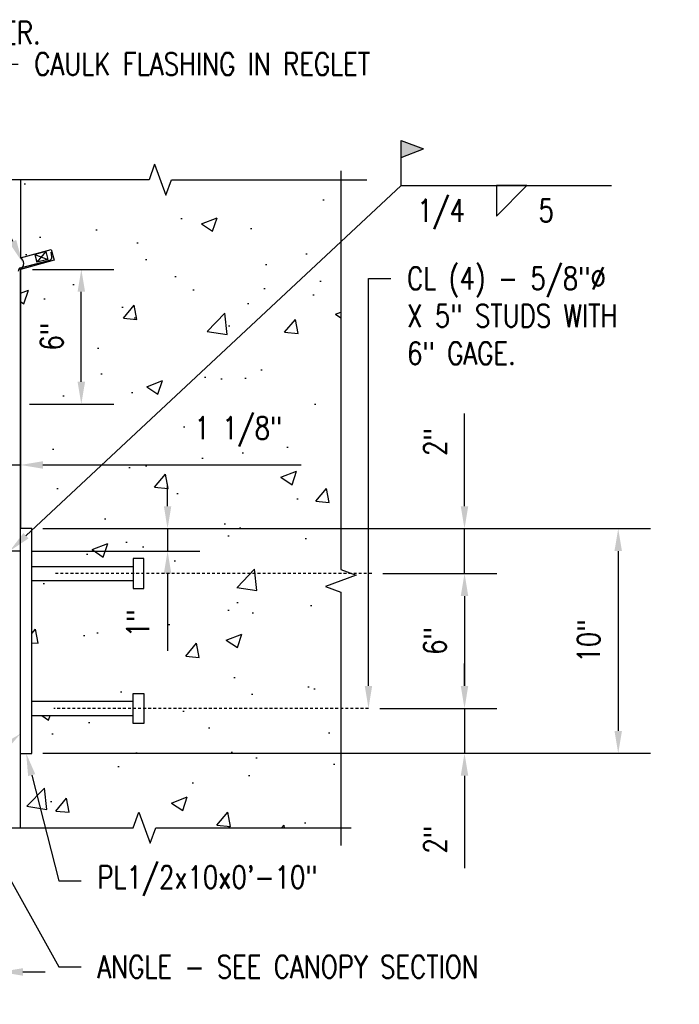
# Model space of a CAD drawing. Header units: inches. Extents: x -28 to 1146, y 41 to 191.
# Tile 4 of 13: x 87 to 116, y 44 to 88. Entities that reach past the tile are written whole.
import ezdxf
from ezdxf import colors
from ezdxf.entities.mleader import LeaderData, LeaderLine
from ezdxf.math import Vec2, Vec3

# ---------------------------------------------------------------- set-up
doc = ezdxf.new("R2010")
doc.units = ezdxf.units.IN
doc.header["$MEASUREMENT"] = 0
doc.linetypes.add('Dash - 1_16_', pattern=[0.1875, 0.125, -0.0625])
doc.layers.add('A-WALL-PATT', color=8, linetype='Continuous', lineweight=18)
for name, color, linetype in [('S-ANNO-DIMS', 1, 'Continuous'), ('S-ANNO-NOTE', 2, 'Continuous'), ('S-ANNO-SYMB', 2, 'Continuous'), ('S-DETL', 90, 'Continuous'), ('S-DETL-GENF', 92, 'Continuous'), ('S-DETL-MEDM', 3, 'Continuous'), ('S-DETL-THIN', 1, 'Continuous')]:
    doc.layers.add(name, color=color, linetype=linetype)
doc.styles.add('Annotative', font='romans.shx', dxfattribs={"width": 0.8, "height": 0.125})
doc.dimstyles.new('Annotative', dxfattribs={"dimscale": 0, "dimtxt": 0.125, "dimasz": 0.125, "dimexe": 0.18, "dimexo": 0.0625, "dimgap": 0.09, "dimtad": 1, "dimdec": 3, "dimzin": 3, "dimdsep": 46, "dimlunit": 4, "dimtxsty": 'Annotative', "dimcen": 0.09, "dimclrt": 2, "dimazin": 2, "dimtfac": 1, "dimtdec": 3, "dimtmove": 0, "dimatfit": 0, "dimfxl": 1, "dimtfill": 1, "dimfrac": 2, "dimtolj": 1, "dimtzin": 0, "dimarcsym": 0})

# ---------------------------------------------------------------- blocks, each defined once
blk = doc.blocks.new('*D64')
at = {"layer": 'Defpoints', "color": 0, "transparency": 16777216}
for p in [(87.46, 64.939), (102.587, 62.939), (106.719, 62.939)]:
    blk.add_point(p, dxfattribs=at)
at = {"layer": 'S-ANNO-DIMS', "color": 0, "lineweight": -2, "transparency": 16777216}
for p, q in [((106.719, 65.939), (106.719, 70.064)), ((87.96, 64.939), (108.159, 64.939)), ((106.719, 62.939), (106.719, 64.939)), ((103.087, 62.939), (108.159, 62.939)), ((106.719, 61.939), (106.719, 60.939))]:
    blk.add_line(p, q, dxfattribs=at)
at = {"layer": 'S-ANNO-DIMS', "color": 0, "transparency": 16777216}
for points in [[(106.552, 65.939), (106.885, 65.939), (106.719, 64.939)], [(106.552, 61.939), (106.885, 61.939), (106.719, 62.939)]]:
    blk.add_solid(points, dxfattribs=at)
at = {"layer": 'S-ANNO-DIMS', "color": 2, "lineweight": -3, "transparency": 16777216, "insert": (105.403, 68.792), "char_height": 1, "width": 1.55327, "attachment_point": 5, "rotation": 90, "style": 'Annotative'}
blk.add_mtext('\\A1;2"', dxfattribs=at)
blk = doc.blocks.new('*D63')
at = {"layer": 'Defpoints', "color": 0, "transparency": 16777216}
for p in [(102.587, 62.939), (102.444, 56.939), (106.719, 56.939)]:
    blk.add_point(p, dxfattribs=at)
at = {"layer": 'S-ANNO-DIMS', "color": 0, "lineweight": -2, "transparency": 16777216}
for p, q in [((103.087, 62.939), (108.159, 62.939)), ((106.719, 61.939), (106.719, 57.939)), ((102.944, 56.939), (108.159, 56.939))]:
    blk.add_line(p, q, dxfattribs=at)
at = {"layer": 'S-ANNO-DIMS', "color": 0, "transparency": 16777216}
for points in [[(106.552, 61.939), (106.885, 61.939), (106.719, 62.939)], [(106.552, 57.939), (106.885, 57.939), (106.719, 56.939)]]:
    blk.add_solid(points, dxfattribs=at)
at = {"layer": 'S-ANNO-DIMS', "color": 2, "lineweight": -3, "transparency": 16777216, "insert": (105.403, 59.939), "char_height": 1, "width": 1.55327, "attachment_point": 5, "rotation": 90, "style": 'Annotative'}
blk.add_mtext('\\A1;6"', dxfattribs=at)
blk = doc.blocks.new('*D62')
at = {"layer": 'Defpoints', "color": 0, "transparency": 16777216}
for p in [(102.444, 56.939), (87.46, 54.939), (106.719, 54.939)]:
    blk.add_point(p, dxfattribs=at)
at = {"layer": 'S-ANNO-DIMS', "color": 0, "lineweight": -2, "transparency": 16777216}
for p, q in [((106.719, 57.939), (106.719, 58.939)), ((102.944, 56.939), (108.159, 56.939)), ((106.719, 56.939), (106.719, 54.939)), ((87.96, 54.939), (108.159, 54.939)), ((106.719, 53.939), (106.719, 49.823))]:
    blk.add_line(p, q, dxfattribs=at)
at = {"layer": 'S-ANNO-DIMS', "color": 0, "transparency": 16777216}
for points in [[(106.552, 57.939), (106.885, 57.939), (106.719, 56.939)], [(106.552, 53.939), (106.885, 53.939), (106.719, 54.939)]]:
    blk.add_solid(points, dxfattribs=at)
at = {"layer": 'S-ANNO-DIMS', "color": 2, "lineweight": -3, "transparency": 16777216, "insert": (105.403, 51.095), "char_height": 1, "width": 1.55327, "attachment_point": 5, "rotation": 90, "style": 'Annotative'}
blk.add_mtext('\\A1;2"', dxfattribs=at)
blk = doc.blocks.new('*D61')
at = {"layer": 'Defpoints', "color": 0, "transparency": 16777216}
for p in [(87.46, 64.939), (87.46, 54.939), (113.558, 54.939)]:
    blk.add_point(p, dxfattribs=at)
at = {"layer": 'S-ANNO-DIMS', "color": 0, "lineweight": -2, "transparency": 16777216}
for p, q in [((87.96, 64.939), (114.998, 64.939)), ((113.558, 63.939), (113.558, 55.939)), ((87.96, 54.939), (114.998, 54.939))]:
    blk.add_line(p, q, dxfattribs=at)
at = {"layer": 'S-ANNO-DIMS', "color": 0, "transparency": 16777216}
for points in [[(113.391, 63.939), (113.725, 63.939), (113.558, 64.939)], [(113.391, 55.939), (113.725, 55.939), (113.558, 54.939)]]:
    blk.add_solid(points, dxfattribs=at)
at = {"layer": 'S-ANNO-DIMS', "color": 2, "lineweight": -3, "transparency": 16777216, "insert": (112.243, 59.939), "char_height": 1, "width": 2.45771, "attachment_point": 5, "rotation": 90, "style": 'Annotative'}
blk.add_mtext('\\A1;10"', dxfattribs=at)
blk = doc.blocks.new('*D60')
at = {"layer": 'Defpoints', "color": 0, "transparency": 16777216}
for p in [(86.064, 59.962), (81.96, 49.409), (86.064, 45.209)]:
    blk.add_point(p, dxfattribs=at)
at = {"layer": 'S-ANNO-DIMS', "color": 0, "lineweight": -2, "transparency": 16777216}
for p, q in [((86.064, 59.462), (86.064, 43.769)), ((81.96, 48.909), (81.96, 43.769)), ((80.96, 45.209), (74.254, 45.209)), ((86.064, 45.209), (81.96, 45.209)), ((87.064, 45.209), (88.064, 45.209))]:
    blk.add_line(p, q, dxfattribs=at)
at = {"layer": 'S-ANNO-DIMS', "color": 0, "transparency": 16777216}
for points in [[(80.96, 45.375), (80.96, 45.042), (81.96, 45.209)], [(87.064, 45.375), (87.064, 45.042), (86.064, 45.209)]]:
    blk.add_solid(points, dxfattribs=at)
at = {"layer": 'S-ANNO-DIMS', "color": 2, "lineweight": -3, "transparency": 16777216, "insert": (77.107, 46.691), "char_height": 1, "width": 6.21309, "attachment_point": 5, "style": 'Annotative'}
blk.add_mtext('\\A1;4 1/8"', dxfattribs=at)
blk = doc.blocks.new('*D59')
at = {"layer": 'Defpoints', "color": 0, "transparency": 16777216}
for p in [(86.991, 76.48), (89.666, 76.48), (86.855, 70.48)]:
    blk.add_point(p, dxfattribs=at)
at = {"layer": 'S-ANNO-DIMS', "color": 0, "lineweight": -2, "transparency": 16777216}
for p, q in [((87.491, 76.48), (91.106, 76.48)), ((89.666, 71.48), (89.666, 75.48)), ((87.355, 70.48), (91.106, 70.48))]:
    blk.add_line(p, q, dxfattribs=at)
at = {"layer": 'S-ANNO-DIMS', "color": 0, "transparency": 16777216}
for points in [[(89.499, 75.48), (89.833, 75.48), (89.666, 76.48)], [(89.499, 71.48), (89.833, 71.48), (89.666, 70.48)]]:
    blk.add_solid(points, dxfattribs=at)
at = {"layer": 'S-ANNO-DIMS', "color": 2, "lineweight": -3, "transparency": 16777216, "insert": (88.351, 73.48), "char_height": 1, "width": 1.55327, "attachment_point": 5, "rotation": 90, "style": 'Annotative', "bg_fill": 3, "box_fill_scale": 1.25, "bg_fill_color": 256, "bg_fill_true_color": 13158600, "bg_fill_transparency": 0}
blk.add_mtext('\\A1;6"', dxfattribs=at)
blk = doc.blocks.new('HDR-Si_Weld-Symbol - Bottom-688245-CANOPY CONN 1')
at = {"layer": 'S-ANNO-NOTE', "lineweight": -3}
blk.add_hatch(color=256, dxfattribs=at).paths.add_polyline_path([(-0.375, 0.204), (-0.5, 0.1571), (-0.5, 0.2509)])
for p, q in [((-0.5, 0.2509), (-0.375, 0.204)), ((-0.5, 0.0009), (-0.5, 0.2509)), ((-0.5, 0.1571), (-0.375, 0.204)), ((-0.4375, 0), (0.6709, 0)), ((0.0313, -0.1691), (0.2004, 0)), ((0.0313, 0), (0.0313, -0.1691)), ((0.2004, 0), (0.0313, 0))]:
    blk.add_line(p, q, dxfattribs=at)
blk = doc.blocks.new('*D85')
at = {"layer": 'Defpoints', "color": 0, "transparency": 16777216}
for p in [(87.46, 64.939), (86.96, 63.939), (93.504, 63.939)]:
    blk.add_point(p, dxfattribs=at)
at = {"layer": 'S-ANNO-DIMS', "color": 0, "lineweight": -2, "transparency": 16777216}
for p, q in [((93.504, 65.939), (93.504, 66.939)), ((87.96, 64.939), (94.944, 64.939)), ((93.504, 64.939), (93.504, 63.939)), ((87.46, 63.939), (94.944, 63.939)), ((93.504, 62.939), (93.504, 59.508))]:
    blk.add_line(p, q, dxfattribs=at)
at = {"layer": 'S-ANNO-DIMS', "color": 0, "transparency": 16777216}
for points in [[(93.338, 65.939), (93.671, 65.939), (93.504, 64.939)], [(93.338, 62.939), (93.671, 62.939), (93.504, 63.939)]]:
    blk.add_solid(points, dxfattribs=at)
at = {"layer": 'S-ANNO-DIMS', "color": 2, "transparency": 16777216, "insert": (92.189, 60.724), "char_height": 1, "attachment_point": 5, "rotation": 90, "style": 'Annotative', "bg_fill": 3, "box_fill_scale": 1.25, "bg_fill_color": 256, "bg_fill_true_color": 13158600, "bg_fill_transparency": 0}
blk.add_mtext('\\A1;1"', dxfattribs=at)
blk = doc.blocks.new('*D86')
at = {"layer": 'Defpoints', "color": 0, "transparency": 16777216}
for p in [(85.877, 68.96), (86.96, 68.96), (86.96, 67.773)]:
    blk.add_point(p, dxfattribs=at)
at = {"layer": 'S-ANNO-DIMS', "color": 0, "lineweight": -2, "transparency": 16777216}
for p, q in [((85.877, 68.46), (85.877, 66.333)), ((86.96, 68.46), (86.96, 66.333)), ((84.877, 67.773), (83.877, 67.773)), ((85.877, 67.773), (86.96, 67.773)), ((87.96, 67.773), (99.453, 67.773))]:
    blk.add_line(p, q, dxfattribs=at)
at = {"layer": 'S-ANNO-DIMS', "color": 0, "transparency": 16777216}
for points in [[(84.877, 67.939), (84.877, 67.606), (85.877, 67.773)], [(87.96, 67.939), (87.96, 67.606), (86.96, 67.773)]]:
    blk.add_solid(points, dxfattribs=at)
at = {"layer": 'S-ANNO-DIMS', "color": 2, "transparency": 16777216, "insert": (96.657, 69.255), "char_height": 1, "attachment_point": 5, "style": 'Annotative', "bg_fill": 3, "box_fill_scale": 1.25, "bg_fill_color": 256, "bg_fill_true_color": 13158600, "bg_fill_transparency": 0}
blk.add_mtext('\\A1;1 1/8"', dxfattribs=at)

msp = doc.modelspace()

# ---------------------------------------------------------------- hatches: boundary and pattern name
at = {"layer": 'A-WALL-PATT', "lineweight": -3}
h = msp.add_hatch(dxfattribs=at)
h.set_pattern_fill('AR-CONC', color=8, style=0)
h.set_pattern_definition([(50, (-2.181, 8.493), (7.1726, -0.62752), [0.75, -8.25]), (355, (-2.181, 8.493), (-1.3875, 7.5219), [0.6, -6.6]), (100.4514, (-1.5833, 8.4406), (5.7851, 6.8944), [0.6374, -7.01142]), (46.184, (-2.181, 10.493), (10.6724, -1.6552), [1.125, -12.375]), (96.636, (-1.292, 10.355), (9.3466, 9.7412), [0.9561, -10.5171]), (351.184, (-2.181, 10.493), (9.3466, 9.7412), [0.9, -9.9]), (21, (-1.181, 9.993), (5.96907, -4.0262), [0.75, -8.25]), (326, (-1.181, 9.993), (2.43315, 7.2515), [0.6, -6.6]), (71.4514, (-0.6836, 9.6574), (8.40222, 3.2253), [0.6374, -7.01142]), (37.5, (-2.181, 8.493), (0.1216, 3.32894), [0, -6.52, 0, -6.7, 0, -6.625]), (7.5, (-2.181, 8.493), (2.6307, 3.94412), [0, -3.82, 0, -6.37, 0, -2.525]), (327.5, (-4.411, 8.493), (5.338224, -0.22555), [0, -2.5, 0, -7.8, 0, -10.35]), (317.5, (-5.411, 8.493), (5.83186, 1.00105), [0, -3.25, 0, -5.18, 0, -7.35])])
h.paths.add_polyline_path([(92.7265, 50.9412), (92.9765, 51.6281), (101.2159, 51.6281), (101.2159, 62.118), (100.5291, 62.368), (101.9028, 62.868), (101.2159, 63.118), (101.2159, 80.4682), (93.678, 80.4682), (93.428, 79.7813), (92.928, 81.1551), (92.678, 80.4682), (86.9602, 80.4682), (86.9602, 76.9979), (88.3308, 77.3651), (88.4602, 76.8822), (86.9602, 76.4803), (86.9602, 64.9388), (87.4602, 64.9388), (87.4602, 63.2538), (91.972, 63.2538), (91.972, 63.6081), (92.4445, 63.6081), (92.4445, 62.2695), (91.972, 62.2695), (91.972, 62.6239), (87.4602, 62.6239), (87.4602, 57.2538), (91.972, 57.2538), (91.972, 57.6081), (92.4445, 57.6081), (92.4445, 56.2695), (91.972, 56.2695), (91.972, 56.6239), (87.4602, 56.6239), (87.4602, 54.9388), (86.9602, 54.9388), (86.9602, 51.6281), (91.9765, 51.6281), (92.2265, 52.315)])

# ---------------------------------------------------------------- linework, layer by layer
at = {"layer": 'S-ANNO-SYMB', "lineweight": -3}
msp.add_line((103.8943, 80.2058), (104.3943, 80.2058), dxfattribs=at)
at = {"layer": 'S-DETL', "lineweight": -3}
for p, q in [((88.0808, 77.2726), (87.5978, 77.1432)), ((87.5978, 77.1432), (87.6912, 76.7946)), ((87.5978, 77.1432), (88.1742, 76.924)), ((88.0808, 77.2726), (87.6912, 76.7946)), ((88.0808, 77.2726), (88.1742, 76.924)), ((88.355, 77.0343), (88.3222, 77.2413)), ((86.9661, 76.5476), (88.265, 76.8956)), ((88.1742, 76.924), (87.6912, 76.7946)), ((86.9602, 76.4803), (86.991, 76.4803))]:
    msp.add_line(p, q, dxfattribs=at)
at = {"layer": 'S-DETL', "linetype": 'Dash - 1_16_', "lineweight": -3}
for p, q in [((102.5868, 62.9388), (88.4445, 62.9388)), ((102.4445, 56.9388), (88.4445, 56.9388))]:
    msp.add_line(p, q, dxfattribs=at)
at = {"layer": 'S-DETL', "lineweight": -3}
for centre, radius, start, end in [((86.8105, 76.7391), 0.299, 300.03851, 59.96149), ((88.233, 77.015), 0.1235, 285, 9), ((87.0049, 76.4027), 0.15, 105, 180)]:
    msp.add_arc(centre, radius, start, end, dxfattribs=at)
at = {"layer": 'S-DETL-GENF', "lineweight": -3}
for p, q in [((86.9602, 63.9388), (85.9814, 63.9388)), ((86.9602, 63.9388), (86.4602, 63.9388)), ((86.9602, 51.6281), (86.9602, 63.9388))]:
    msp.add_line(p, q, dxfattribs=at)
at = {"layer": 'S-DETL-MEDM', "lineweight": -3}
for p, q in [((92.928, 81.1551), (92.678, 80.4682)), ((92.928, 81.1551), (93.428, 79.7813)), ((101.2159, 80.868), (101.2159, 63.118)), ((92.678, 80.4682), (85.803, 80.4682)), ((93.428, 79.7813), (93.678, 80.4682)), ((93.678, 80.4682), (102.3731, 80.4682)), ((86.9602, 63.9388), (86.9602, 76.4803)), ((87.4602, 64.9388), (86.9602, 64.9388)), ((87.4602, 54.9388), (87.4602, 64.9388)), ((92.4445, 63.6081), (91.972, 63.6081)), ((91.972, 63.6081), (91.972, 62.2695)), ((92.4445, 62.2695), (92.4445, 63.6081)), ((87.4602, 63.2538), (91.972, 63.2538)), ((101.2159, 63.118), (101.9028, 62.868)), ((101.9028, 62.868), (100.5291, 62.368)), ((87.4602, 62.6239), (91.972, 62.6239)), ((91.972, 62.2695), (92.4445, 62.2695)), ((100.5291, 62.368), (101.2159, 62.118)), ((101.2159, 62.118), (101.2159, 50.8331)), ((91.972, 56.2695), (91.972, 57.6081)), ((91.972, 57.6081), (92.4445, 57.6081)), ((92.4445, 57.6081), (92.4445, 56.2695)), ((87.4602, 57.2538), (91.972, 57.2538)), ((87.4602, 56.6239), (91.972, 56.6239)), ((92.4445, 56.2695), (91.972, 56.2695)), ((86.9602, 54.9388), (87.4602, 54.9388)), ((91.9765, 51.6281), (92.2265, 52.315)), ((92.2265, 52.315), (92.7265, 50.9412)), ((81.173, 51.6281), (91.9765, 51.6281)), ((92.7265, 50.9412), (92.9765, 51.6281)), ((92.9765, 51.6281), (101.6716, 51.6281))]:
    msp.add_line(p, q, dxfattribs=at)
at = {"layer": 'S-DETL-THIN', "lineweight": -3}
for p, q in [((86.9602, 80.4682), (86.9602, 76.9979)), ((86.9602, 76.9979), (88.3308, 77.3651)), ((88.3308, 77.3651), (88.4602, 76.8822)), ((88.4602, 76.8822), (86.9602, 76.4803)), ((86.9602, 76.4803), (86.9602, 64.9388))]:
    msp.add_line(p, q, dxfattribs=at)

# ---------------------------------------------------------------- block references
at = {"layer": 'S-ANNO-SYMB', "lineweight": -3, "xscale": 8, "yscale": 8, "zscale": 8}
msp.add_blockref('HDR-Si_Weld-Symbol - Bottom-688245-CANOPY CONN 1', (107.8943, 80.2058), dxfattribs=at)

# ---------------------------------------------------------------- texts
at = {"layer": 'S-ANNO-NOTE', "lineweight": -3, "char_height": 1, "line_spacing_factor": 0.981704, "style": 'Annotative'}
for s, insert, width, attachment_point in [('\\pxqc,t3.2,6.4,9.6,12.8,16,19.2,22.4,25.6,28.8,32,35.2,38.4,41.6,44.8,48,51.2,54.4,57.6,60.8,64,67.2,70.4,73.6,76.8,80,83.2,86.4,89.6,92.8,96,99.2,102.4;{1/4}', (105.6757, 79.5987), 2.499528, 2), ('\\pxt3.2,6.4,9.6,12.8,16,19.2,22.4,25.6,28.8,32,35.2,38.4,41.6,44.8,48,51.2,54.4,57.6,60.8,64,67.2,70.4,73.6,76.8,80,83.2,86.4,89.6,92.8,96,99.2,102.4;5', (110.014, 79.5987), 1.383307, 1)]:
    msp.add_mtext(s, dxfattribs=dict(at, insert=insert, width=width, attachment_point=attachment_point))

# ---------------------------------------------------------------- dimensions: what is measured, and where the dimension line sits
at = {"layer": 'S-ANNO-DIMS', "lineweight": -3}
for base, p1, p2, picture, middle in [((106.7187, 62.9388), (87.4602, 64.9388), (102.5868, 62.9388), '*D64', (106.7187, 68.7915)), ((106.7187, 54.9388), (102.4445, 56.9388), (87.4602, 54.9388), '*D62', (106.7187, 51.095))]:
    dim = msp.add_linear_dim(base=base, p1=p1, p2=p2, angle=90, dimstyle='Annotative', override={"dimpost": '\\X', "dimtfill": 0}, dxfattribs=at)
    dim.commit()
    dim.dimension.update_dxf_attribs({"geometry": picture, "text_midpoint": middle, "dimtype": 160})
for base, p1, p2, picture, middle in [((113.558, 54.9388), (87.4602, 64.9388), (87.4602, 54.9388), '*D61', (112.2428, 59.9388)), ((106.7187, 56.9388), (102.5868, 62.9388), (102.4445, 56.9388), '*D63', (105.4034, 59.9388))]:
    dim = msp.add_linear_dim(base=base, p1=p1, p2=p2, angle=90, dimstyle='Annotative', override={"dimpost": '\\X', "dimtfill": 0}, dxfattribs=at)
    dim.commit()
    dim.dimension.update_dxf_attribs({"geometry": picture, "text_midpoint": middle})
dim = msp.add_linear_dim(base=(86.064, 45.2087), p1=(81.9602, 49.4095), p2=(86.064, 59.9616), dimstyle='Annotative', override={"dimpost": '\\X', "dimtfill": 0}, dxfattribs=at)
dim.commit()
dim.dimension.update_dxf_attribs({"geometry": '*D60', "text_midpoint": (77.1069, 45.2087), "dimtype": 160})

# ---------------------------------------------------------------- leaders
at = {"layer": 'S-ANNO-NOTE', "lineweight": -3}
ml = msp.add_multileader_mtext('Standard', dxfattribs=at)
ml.set_content('CAULK FLASHING IN REGLET', color=256, style='Annotative')
ml.set_leader_properties(color=1, linetype='ByLayer', lineweight=-1)
ml.build(insert=Vec2(0, 0))
ml.multileader.update_dxf_attribs({"text_right_attachment_type": 3, "dogleg_length": 0.36, "arrow_head_size": 1, "scale": 8})
ctx = ml.context
ctx.base_point, ctx.scale, ctx.char_height, ctx.arrow_head_size, ctx.landing_gap_size, ctx.plane_origin = Vec3(86.8517, 85.6189), 8, 1, 1, 0.72, Vec3(87.0314, 76.8078)
ctx.right_attachment = 3
notes = []
notes.append((ctx, [(0, (1, 1, 0), (83.0508, 85.6189), (1, 0), 3.8009, [(0, [(87.0314, 76.8078)], 0, [])])]))
ctx.mtext.insert, ctx.mtext.width, ctx.mtext.flow_direction = Vec3(87.5717, 86.1189), 10.174367, 5
ml = msp.add_multileader_mtext('Standard', dxfattribs=at)
ml.set_content('CL (4) - 5/8"%%C\\PX 5" STUDS WITH\\P6" GAGE.', color=256, style='Annotative')
ml.set_leader_properties(color=1, linetype='ByLayer', lineweight=-1)
ml.build(insert=Vec2(0, 0))
ml.multileader.update_dxf_attribs({"text_right_attachment_type": 3, "dogleg_length": 0.125, "arrow_head_size": 1, "scale": 8})
ctx = ml.context
ctx.base_point, ctx.scale, ctx.char_height, ctx.arrow_head_size, ctx.landing_gap_size, ctx.plane_origin = Vec3(103.4445, 76.0789), 8, 1, 1, 0.72, Vec3(130.7703, 45.1289)
ctx.right_attachment = 3
notes.append((ctx, [(0, (1, 1, 0), (102.4445, 76.0789), (1, 0), 1, [(1, [(102.4445, 56.9388), (102.4445, 64.9388)], 0, [])])]))
ctx.mtext.insert, ctx.mtext.width, ctx.mtext.flow_direction = Vec3(104.1645, 76.5789), 18.469045, 5
ml = msp.add_multileader_mtext('Standard', dxfattribs=at)
ml.set_content('\\A1;ANGLE - SEE CANOPY SECTION', color=256, style='Annotative')
ml.set_leader_properties(color=1, linetype='ByLayer', lineweight=-1)
ml.build(insert=Vec2(0, 0))
ml.multileader.update_dxf_attribs({"text_right_attachment_type": 3, "dogleg_length": 0.125, "arrow_head_size": 1, "scale": 8})
ctx = ml.context
ctx.base_point, ctx.scale, ctx.char_height, ctx.arrow_head_size, ctx.landing_gap_size, ctx.plane_origin = Vec3(60.1202, 53.3653), 8, 1, 1, 0.72, Vec3(71.7531, 31.8045)
ctx.right_attachment = 3
notes.append((ctx, [(1, (1, 1, 0), (72.6174, 51.6987), (-1, 0), 1, [(1, [(81.9602, 53.9482), (74.6531, 59.6956)], 0, [])])]))
ctx.mtext.insert, ctx.mtext.width, ctx.mtext.flow_direction = Vec3(60.8402, 53.8653), 11.914385, 5
ml = msp.add_multileader_mtext('Standard', dxfattribs=at)
ml.set_content('\\A1;PL1/2x10x0\'-10"', color=256, style='Annotative')
ml.set_leader_properties(color=1, linetype='ByLayer', lineweight=-1)
ml.build(insert=Vec2(0, 0))
ml.multileader.update_dxf_attribs({"text_right_attachment_type": 3, "dogleg_length": 0.125, "arrow_head_size": 1, "scale": 8})
ctx = ml.context
ctx.base_point, ctx.scale, ctx.char_height, ctx.arrow_head_size, ctx.landing_gap_size, ctx.plane_origin = Vec3(89.659, 49.2617), 8, 1, 1, 0.72, Vec3(113.8268, 24.7991)
ctx.right_attachment = 3
notes.append((ctx, [(0, (1, 1, 0), (88.659, 49.2617), (1, 0), 1, [(0, [(87.2102, 54.9388)], 0, [])])]))
ctx.mtext.insert, ctx.mtext.width, ctx.mtext.flow_direction = Vec3(90.379, 49.9284), 18.350027, 5
ml = msp.add_multileader_mtext('Standard', dxfattribs=at)
ml.set_content('\\A1;ANGLE - SEE CANOPY SECTION', color=256, style='Annotative')
ml.set_leader_properties(color=1, linetype='ByLayer', lineweight=-1)
ml.build(insert=Vec2(0, 0))
ml.multileader.update_dxf_attribs({"text_right_attachment_type": 3, "dogleg_length": 0.125, "arrow_head_size": 1, "scale": 8})
ctx = ml.context
ctx.base_point, ctx.scale, ctx.char_height, ctx.arrow_head_size, ctx.landing_gap_size, ctx.plane_origin = Vec3(89.659, 45.4388), 8, 1, 1, 0.72, Vec3(99.4606, 26.0065)
ctx.right_attachment = 3
notes.append((ctx, [(0, (1, 1, 0), (88.659, 45.4388), (1, 0), 1, [(1, [(84.4602, 52.9875)], 0, [])])]))
ctx.mtext.insert, ctx.mtext.width, ctx.mtext.flow_direction = Vec3(90.379, 45.9388), 11.914385, 5
at = {"layer": 'S-ANNO-SYMB', "lineweight": -3}
ml = msp.add_multileader_mtext('Standard', dxfattribs=at)
ml.set_content('', color=256, style='Annotative')
ml.set_leader_properties(color=256, linetype='ByLayer', lineweight=-1)
ml.build(insert=Vec2(0, 0))
ml.multileader.update_dxf_attribs({"text_right_attachment_type": 3, "dogleg_length": 0.36, "arrow_head_size": 1, "scale": 8})
ctx = ml.context
ctx.base_point, ctx.scale, ctx.char_height, ctx.arrow_head_size, ctx.landing_gap_size, ctx.plane_origin = Vec3(76.9997, 48.9857), 8, 1, 1, 0.72, Vec3(86.9621, 54.8456)
ctx.right_attachment, ctx.text_align_type = 3, 2
notes.append((ctx, [(0, (1, 1, 0), (78.8599, 48.9857), (-1, 0), 0.4202, [(0, [(86.9602, 55.8155)], 0, [])])]))
ctx.mtext.insert, ctx.mtext.alignment, ctx.mtext.flow_direction = Vec3(77.7197, 49.4857), 3, 5
for ctx, leaders in notes:
    for number, flags, end, landing, length, lines in leaders:
        leader = LeaderData()
        leader.index, (leader.has_last_leader_line, leader.has_dogleg_vector, leader.attachment_direction) = number, flags
        leader.last_leader_point, leader.dogleg_vector, leader.dogleg_length = Vec3(end), Vec3(landing), length
        for number, points, colour, breaks in lines:
            line = LeaderLine()
            line.index, line.vertices, line.color, line.breaks = number, Vec3.list(points), colors.encode_raw_color(colour), breaks
            leader.lines.append(line)
        ctx.leaders.append(leader)

# ---------------------------------------------------------------- next in the draw order: dimensions: what is measured, and where the dimension line sits
at = {"layer": 'S-ANNO-DIMS', "lineweight": -3}
dim = msp.add_linear_dim(base=(89.666, 76.4803), p1=(86.8549, 70.4803), p2=(86.991, 76.4803), angle=90, dimstyle='Annotative', override={"dimpost": '\\X', "dimtfill": 1}, dxfattribs=at)
dim.commit()
dim.dimension.update_dxf_attribs({"geometry": '*D59', "text_midpoint": (88.3508, 73.4803)})

# ---------------------------------------------------------------- next in the draw order: leaders
at = {"layer": 'S-ANNO-NOTE', "lineweight": -3}
ml = msp.add_multileader_mtext('Standard', dxfattribs=at)
ml.set_content('\\A1;1/2" %%C BOLT @ EA. ANGLE W/ TAPERED WASHER.', color=256, style='Annotative')
ml.set_leader_properties(color=1, linetype='ByLayer', lineweight=-1)
ml.build(insert=Vec2(0, 0))
ml.multileader.update_dxf_attribs({"text_right_attachment_type": 3, "dogleg_length": 0.125, "arrow_head_size": 1, "scale": 8})
ctx = ml.context
ctx.base_point, ctx.scale, ctx.char_height, ctx.arrow_head_size, ctx.landing_gap_size, ctx.plane_origin = Vec3(60.1202, 87.008), 8, 1, 1, 0.72, Vec3(86.1833, 68.5545)
ctx.right_attachment = 3
notes = []
notes.append((ctx, [(1, (1, 1, 0), (73.4174, 83.2937), (-1, 0), 1, [(0, [(85.1534, 65.4594)], 0, [])])]))
ctx.mtext.insert, ctx.mtext.width, ctx.mtext.flow_direction = Vec3(60.8402, 87.508), 10.977719, 5
ml = msp.add_multileader_mtext('Standard', dxfattribs=at)
ml.set_content('\\A1;NEOPRENE CLOSURE', color=256, style='Annotative')
ml.set_leader_properties(color=1, linetype='ByLayer', lineweight=-1)
ml.build(insert=Vec2(0, 0))
ml.multileader.update_dxf_attribs({"text_right_attachment_type": 3, "dogleg_length": 0.125, "arrow_head_size": 1, "scale": 8})
ctx = ml.context
ctx.base_point, ctx.scale, ctx.char_height, ctx.arrow_head_size, ctx.landing_gap_size, ctx.plane_origin = Vec3(60.1202, 79.2004), 8, 1, 1, 0.72, Vec3(85.5193, 65.2016)
ctx.right_attachment = 3
notes.append((ctx, [(1, (1, 1, 0), (74.8269, 79.2004), (-1, 0), 1, [(0, [(79.7623, 69.5033)], 0, [])])]))
ctx.mtext.insert, ctx.mtext.width, ctx.mtext.flow_direction = Vec3(60.8402, 79.7004), 18.350027, 5
at = {"layer": 'S-ANNO-SYMB', "lineweight": -3}
ml = msp.add_multileader_mtext('Standard', dxfattribs=at)
ml.set_content('', color=256, style='Annotative')
ml.set_leader_properties(color=256, linetype='ByLayer', lineweight=-1)
ml.build(insert=Vec2(0, 0))
ml.multileader.update_dxf_attribs({"has_dogleg": 0, "text_right_attachment_type": 3, "dogleg_length": 0.36, "arrow_head_size": 1, "scale": 8})
ctx = ml.context
ctx.base_point, ctx.scale, ctx.char_height, ctx.arrow_head_size, ctx.landing_gap_size, ctx.plane_origin = Vec3(103.8943, 80.2129), 8, 1, 1, 0.72, Vec3(86.8016, 64.1094)
ctx.right_attachment = 3
notes.append((ctx, [(1, (1, 1, 0), (103.474, 80.2129), (1, 0), 0.4202, [(0, [(86.4708, 63.9388)], 0, [])])]))
ctx.mtext.insert, ctx.mtext.flow_direction = Vec3(104.6143, 80.7129), 5
for ctx, leaders in notes:
    for number, flags, end, landing, length, lines in leaders:
        leader = LeaderData()
        leader.index, (leader.has_last_leader_line, leader.has_dogleg_vector, leader.attachment_direction) = number, flags
        leader.last_leader_point, leader.dogleg_vector, leader.dogleg_length = Vec3(end), Vec3(landing), length
        for number, points, colour, breaks in lines:
            line = LeaderLine()
            line.index, line.vertices, line.color, line.breaks = number, Vec3.list(points), colors.encode_raw_color(colour), breaks
            leader.lines.append(line)
        ctx.leaders.append(leader)

# ---------------------------------------------------------------- next in the draw order: dimensions: what is measured, and where the dimension line sits
at = {"layer": 'S-ANNO-DIMS'}
dim = msp.add_linear_dim(base=(93.5044, 63.9388), p1=(87.4602, 64.9388), p2=(86.9602, 63.9388), angle=90, dimstyle='Annotative', override={"dimpost": '\\X'}, dxfattribs=at)
dim.commit()
dim.dimension.update_dxf_attribs({"geometry": '*D85', "text_midpoint": (92.1892, 60.7236)})

# ---------------------------------------------------------------- next in the draw order: dimensions: what is measured, and where the dimension line sits
dim = msp.add_linear_dim(base=(86.9602, 67.7727), p1=(85.8771, 68.9596), p2=(86.9602, 68.9596), dimstyle='Annotative', override={"dimpost": '\\X'}, dxfattribs=at)
dim.commit()
dim.dimension.update_dxf_attribs({"geometry": '*D86', "text_midpoint": (96.6573, 67.7727), "dimtype": 160})

doc.saveas('drawing.dxf')
